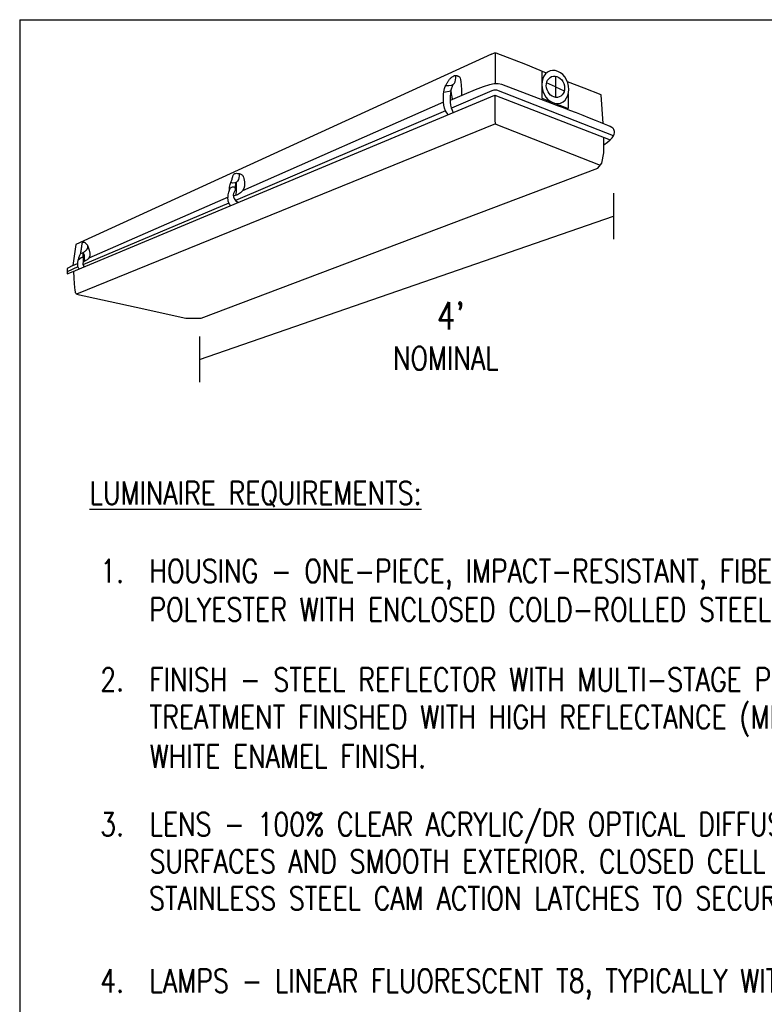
# Model space of a CAD drawing. Header units: inches. Extents: x 0 to 6.81, y 0 to 9.19.
# Tile 2 of 3: x 0 to 3.4, y 4.69 to 9.19. Entities that reach past the tile are written whole.
import ezdxf
from ezdxf.enums import TextEntityAlignment as Align

# ---------------------------------------------------------------- set-up
doc = ezdxf.new("R2010")
doc.units = ezdxf.units.IN
doc.header["$MEASUREMENT"] = 0
doc.layers.add('E-DETL', color=2, linetype='Continuous')
doc.layers.add('E-DETL-TEXT', color=3, linetype='Continuous')
doc.styles.add('romans', font='romans.shx', dxfattribs={"width": 0.8})
doc.styles.get("Standard").update_dxf_attribs({"font": 'romans.shx', "width": 0.8, "height": 0.125})

msp = doc.modelspace()

# ---------------------------------------------------------------- linework, layer by layer
at = {"layer": 'E-DETL'}
for p, q in [((0, 9.1875), (0, 0)), ((0, 9.1875), (6.8095, 9.1875)), ((2.1688, 9.0346), (2.156, 9.0285)), ((2.1791, 9.0346), (2.1688, 9.0346)), ((2.3143, 8.9819), (2.1791, 9.0346)), ((2.4091, 8.9431), (2.3143, 8.9819)), ((2.1199, 8.8812), (2.0824, 8.8666)), ((2.1481, 8.8904), (2.1199, 8.8812)), ((2.1698, 8.8947), (2.1481, 8.8904)), ((2.188, 8.8949), (2.1698, 8.8947)), ((2.2053, 8.8916), (2.188, 8.8949)), ((2.4361, 8.8027), (2.2053, 8.8916)), ((2.5803, 8.8743), (2.5041, 8.9039)), ((2.033, 8.8459), (1.9687, 8.8185)), ((2.0824, 8.8666), (2.033, 8.8459)), ((2.1678, 8.8659), (2.1594, 8.863)), ((2.1809, 8.8659), (2.1678, 8.8659)), ((2.7153, 8.6563), (2.182, 8.8659)), ((2.4594, 8.7943), (2.4361, 8.8027)), ((2.4864, 8.7842), (2.4594, 8.7943)), ((2.5157, 8.773), (2.4864, 8.7842)), ((2.5462, 8.7611), (2.5157, 8.773)), ((2.5766, 8.7491), (2.5462, 8.7611)), ((2.6059, 8.7374), (2.5766, 8.7491)), ((2.6326, 8.7266), (2.6059, 8.7374)), ((2.6558, 8.7173), (2.6326, 8.7266)), ((2.6744, 8.7097), (2.6558, 8.7173)), ((2.6887, 8.7037), (2.6744, 8.7097)), ((2.6994, 8.6989), (2.6887, 8.7037)), ((2.707, 8.695), (2.6994, 8.6989)), ((2.7122, 8.6916), (2.707, 8.695)), ((2.7154, 8.6884), (2.7122, 8.6916)), ((2.7174, 8.685), (2.7154, 8.6884)), ((2.6706, 8.5786), (2.6706, 8.6496)), ((2.7006, 8.6381), (2.7095, 8.6477)), ((2.7095, 8.6477), (2.7153, 8.6563)), ((2.7153, 8.6563), (2.7184, 8.6639)), ((2.7186, 8.681), (2.7174, 8.685)), ((2.7184, 8.6639), (2.7196, 8.6705)), ((2.7195, 8.6762), (2.7186, 8.681)), ((2.7196, 8.6705), (2.7195, 8.6762)), ((2.6706, 8.6157), (2.6878, 8.6274)), ((2.6878, 8.6274), (2.7006, 8.6381)), ((2.6615, 8.5322), (2.6706, 8.5786)), ((0.8301, 7.8229), (2.6441, 8.5082)), ((2.6441, 8.5082), (2.6615, 8.5322)), ((0.2595, 7.9325), (0.532, 7.8729)), ((0.532, 7.8729), (0.7603, 7.8229)), ((0.7603, 7.8229), (0.8301, 7.8229))]:
    msp.add_line(p, q, dxfattribs=at)
for points in [[(2.1572, 9.0295), (0.2562, 8.1594), (0.243, 8.0641), (0.2166, 8.0504), (0.2166, 8.0249), (0.237, 8.034)], [(2.1737, 9.0342), (2.1737, 8.8949)], [(1.9607, 8.7529), (1.9531, 8.7611), (1.9473, 8.7716), (1.943, 8.7837), (1.94, 8.7968), (1.9383, 8.8104), (1.9375, 8.8238), (1.9375, 8.8366), (1.9381, 8.8481), (1.9392, 8.8579), (1.9406, 8.866), (1.9423, 8.8727), (1.9441, 8.8782), (1.9461, 8.8828), (1.948, 8.8866), (1.95, 8.8899), (1.9518, 8.8928), (1.9535, 8.8957), (1.9549, 8.8984), (1.9563, 8.9011), (1.9577, 8.9037), (1.959, 8.9061), (1.9604, 8.9085), (1.9619, 8.9108), (1.9636, 8.9131), (1.9654, 8.9152), (1.9674, 8.9172), (1.9695, 8.9191), (1.9717, 8.921), (1.9739, 8.9227), (1.9761, 8.9243), (1.9782, 8.9258), (1.9802, 8.9272), (1.9821, 8.9285), (1.9838, 8.9296), (1.9855, 8.9306), (1.9871, 8.9315), (1.9886, 8.9321), (1.9901, 8.9326), (1.9916, 8.9329), (1.9932, 8.933), (1.9948, 8.9328), (1.9966, 8.9325), (1.9983, 8.9319), (2.0002, 8.9313), (2.0021, 8.9305), (2.0041, 8.9296), (2.0061, 8.9287), (2.0082, 8.9277), (2.0103, 8.9266), (2.0124, 8.9246), (2.0144, 8.9206), (2.0162, 8.9139), (2.0177, 8.9034), (2.0189, 8.8883), (2.0197, 8.8675), (2.02, 8.8402)], [(1.948, 8.8866), (1.9627, 8.8866), (1.9739, 8.8883), (1.9822, 8.8917), (1.9879, 8.8968), (1.9915, 8.9035), (1.9934, 8.9118), (1.994, 8.9216), (1.9938, 8.9328)], [(2.3873, 8.9521), (2.3873, 8.8283)], [(2.4502, 8.9286), (2.4502, 8.8335)], [(1.9395, 8.8555), (1.9719, 8.8625), (1.9828, 8.8923)], [(2.4498, 8.8808), (2.4095, 8.8985)], [(2.4498, 8.8808), (2.4892, 8.862)], [(2.6683, 8.7135), (2.6584, 8.8439), (2.5803, 8.8743)], [(0.237, 8.034), (2.1726, 8.8419)], [(1.9719, 8.8625), (1.97, 8.85), (1.9689, 8.837), (1.9685, 8.8237), (1.969, 8.8105), (1.9705, 8.7975), (1.9731, 8.785), (1.977, 8.7733), (1.9822, 8.7624)], [(1.9719, 8.8625), (1.9734, 8.8495), (1.9747, 8.8403), (1.9757, 8.8344), (1.9765, 8.8306), (1.9769, 8.8284), (1.977, 8.8267), (1.9769, 8.8247), (1.9764, 8.8216)], [(2.1594, 8.863), (1.9737, 8.7826)], [(2.1726, 8.8419), (2.7006, 8.6381)], [(2.1726, 8.8419), (2.1726, 8.8036), (2.1726, 8.7744), (2.1727, 8.7529), (2.1728, 8.738), (2.173, 8.7284), (2.1732, 8.7227), (2.1734, 8.7196), (2.1736, 8.718), (2.1738, 8.7167), (2.1741, 8.7155), (2.1745, 8.7144), (2.1749, 8.7133), (2.1753, 8.7123), (2.1758, 8.7114), (2.1765, 8.7104), (2.1772, 8.7095)], [(2.3873, 8.8283), (2.5081, 8.7818)], [(2.509, 8.7819), (2.509, 8.8487)], [(1.9384, 8.8103), (1.019, 8.4049)], [(1.9473, 8.7716), (0.9868, 8.3611)], [(2.1758, 8.7114), (0.2595, 7.9325)], [(2.1772, 8.7095), (2.6546, 8.5228)], [(0.9598, 8.4112), (0.9601, 8.4205), (0.961, 8.4281), (0.9622, 8.4342), (0.9637, 8.4392), (0.9654, 8.4434), (0.9671, 8.4471), (0.9688, 8.4505), (0.9702, 8.454), (0.9714, 8.4578), (0.9723, 8.4618), (0.9732, 8.4659), (0.9741, 8.4699), (0.9752, 8.4737), (0.9767, 8.4771), (0.9785, 8.4801), (0.9808, 8.4824), (0.9838, 8.484), (0.9874, 8.4849), (0.9912, 8.4852), (0.9953, 8.485), (0.9995, 8.4845), (1.0036, 8.4836), (1.0074, 8.4826), (1.0108, 8.4814), (1.0138, 8.4802), (1.0162, 8.4788), (1.0183, 8.477), (1.0201, 8.4745), (1.0217, 8.4713), (1.0231, 8.467), (1.0245, 8.4614), (1.026, 8.4544), (1.0274, 8.4459), (1.0282, 8.4362), (1.0276, 8.4258), (1.0248, 8.4152), (1.019, 8.4049), (1.0096, 8.3953), (0.9957, 8.3869), (0.9766, 8.3803)], [(1.0036, 8.4836), (1.0037, 8.4738), (1.0025, 8.4645), (1, 8.4562), (0.9961, 8.4493), (0.9907, 8.4441), (0.9838, 8.4411), (0.9753, 8.4405), (0.9652, 8.4429)], [(0.9642, 8.338), (0.9595, 8.3437), (0.9561, 8.3502), (0.954, 8.3572), (0.9528, 8.3646), (0.9524, 8.3721), (0.9527, 8.3796), (0.9535, 8.3867), (0.9546, 8.3933), (0.9558, 8.3991), (0.9572, 8.4043), (0.9587, 8.4087), (0.9604, 8.4125), (0.9624, 8.4157), (0.9646, 8.4182), (0.9671, 8.4203), (0.9698, 8.4217), (0.9729, 8.4227), (0.9761, 8.4231), (0.9791, 8.4229), (0.9818, 8.4221), (0.984, 8.4204), (0.9854, 8.418), (0.9859, 8.4148), (0.9851, 8.4106), (0.9831, 8.4054), (0.9804, 8.3994), (0.978, 8.3927), (0.9767, 8.3854), (0.9771, 8.3776), (0.9802, 8.3694), (0.9868, 8.3611), (0.9977, 8.3526)], [(0.9854, 8.418), (0.9895, 8.4429)], [(0.9895, 8.4436), (0.9905, 8.4002), (0.9862, 8.3836)], [(0.9526, 8.3759), (0.3155, 8.0968)], [(0.957, 8.3485), (0.2893, 8.0662)], [(0.278, 8.1187), (0.2829, 8.1204), (0.2872, 8.1222), (0.2909, 8.1238), (0.2941, 8.1255), (0.2969, 8.1271), (0.2993, 8.1287), (0.3014, 8.1303), (0.3032, 8.1319), (0.3048, 8.1336), (0.3062, 8.1353), (0.3074, 8.137), (0.3084, 8.1387), (0.3093, 8.1404), (0.31, 8.142), (0.3106, 8.1437), (0.3111, 8.1452), (0.3115, 8.1467), (0.3118, 8.1482), (0.3119, 8.1495), (0.312, 8.1508), (0.312, 8.1521), (0.3118, 8.1532), (0.3116, 8.1543), (0.3112, 8.1552), (0.3107, 8.1561), (0.31, 8.157), (0.3093, 8.1578), (0.3086, 8.1585), (0.3077, 8.1593), (0.3069, 8.16), (0.306, 8.1608), (0.3052, 8.1616), (0.3043, 8.1625), (0.3035, 8.1634), (0.3027, 8.1644), (0.3018, 8.1653), (0.3008, 8.1662), (0.2998, 8.1671), (0.2987, 8.1678), (0.2974, 8.1685), (0.296, 8.1691), (0.2945, 8.1695), (0.293, 8.1698), (0.2914, 8.1698), (0.2899, 8.1696), (0.2885, 8.1692), (0.2873, 8.1685), (0.2862, 8.1675), (0.2853, 8.1661), (0.2846, 8.1645), (0.2841, 8.1626), (0.2837, 8.1604), (0.2834, 8.158), (0.2831, 8.1555), (0.2828, 8.1527), (0.2825, 8.1498), (0.282, 8.1469), (0.2816, 8.1437), (0.281, 8.1403), (0.2804, 8.1367), (0.2798, 8.1328), (0.2792, 8.1285), (0.2786, 8.1238), (0.278, 8.1187)], [(0.3119, 8.1526), (0.3182, 8.1339), (0.3208, 8.1194), (0.3205, 8.1082), (0.3177, 8.1), (0.3134, 8.094), (0.3081, 8.0897), (0.3026, 8.0864), (0.2976, 8.0836), (0.2935, 8.0807), (0.2906, 8.0776), (0.2888, 8.0745), (0.2881, 8.0713), (0.2884, 8.068), (0.2897, 8.0647), (0.292, 8.0615), (0.2953, 8.0583)], [(0.2787, 8.1252), (0.2785, 8.1219), (0.2779, 8.1187), (0.2768, 8.1157), (0.2755, 8.1125), (0.274, 8.1092), (0.2723, 8.1056), (0.2705, 8.1015), (0.2687, 8.0969), (0.267, 8.0917), (0.2655, 8.0859), (0.2644, 8.0797), (0.2638, 8.0733), (0.2639, 8.0668), (0.2649, 8.0602), (0.267, 8.0539), (0.2703, 8.0478)], [(0.2889, 8.101), (0.2895, 8.1039), (0.2899, 8.1068), (0.2902, 8.1098), (0.2903, 8.1126), (0.2902, 8.1154), (0.29, 8.1179), (0.2897, 8.1203), (0.2892, 8.1223)], [(0.2952, 8.0817), (0.2962, 8.087), (0.2968, 8.0925), (0.297, 8.098), (0.2967, 8.1035), (0.2958, 8.1089), (0.2943, 8.114), (0.292, 8.1188), (0.289, 8.123)], [(0.243, 8.0641), (0.2638, 8.0736)], [(0.2662, 8.0888), (0.2744, 8.0952), (0.2807, 8.0997), (0.2851, 8.1021), (0.288, 8.1022), (0.2898, 8.0999), (0.2906, 8.0952), (0.2908, 8.0878), (0.2907, 8.0776)], [(0.2658, 8.0573), (0.2166, 8.0349)], [(0.2595, 7.9325), (0.2575, 7.9352), (0.2559, 7.9383), (0.2546, 7.9433), (0.2534, 7.9513), (0.2522, 7.9635), (0.2509, 7.9813), (0.2492, 8.0057), (0.2471, 8.0382)]]:
    msp.add_lwpolyline(points, dxfattribs=at)
at = {"layer": 'E-DETL', "extrusion": (0, 0, -1)}
msp.add_ellipse((2.4491, 8.8798), major_axis=(-0.0242, 0.0732), ratio=0.778131, dxfattribs=at)
at = {"layer": 'E-DETL'}
msp.add_ellipse((2.4498, 8.8808), major_axis=(0.0174, -0.0463), ratio=0.825407, dxfattribs=at)
at = {"layer": 'E-DETL-TEXT'}
for p, q in [((2.715, 8.3941), (2.715, 8.1842)), ((0.8226, 7.6347), (2.715, 8.2891)), ((0.8226, 7.7396), (0.8226, 7.5297))]:
    msp.add_line(p, q, dxfattribs=at)

# ---------------------------------------------------------------- texts
at = {"layer": 'E-DETL-TEXT', "style": 'romans', "width": 0.8}
for s, p in [('NOMINAL', (1.7074, 7.5869)), ('%%ULUMINAIRE REQUIREMENTS:', (0.3197, 6.9711)), ('HOUSING - ONE-PIECE, IMPACT-RESISTANT, FIBERGLASS REINFORCED ', (0.5935, 6.6141)), ('POLYESTER WITH ENCLOSED COLD-ROLLED STEEL WIREWAY.', (0.5935, 6.4383)), ('FINISH - STEEL REFLECTOR WITH MULTI-STAGE PHOSPHATE BONDING ', (0.5935, 6.1179)), ('TREATMENT FINISHED WITH HIGH REFLECTANCE (MINIMUM 85%), BAKED ', (0.5935, 5.9464)), ('WHITE ENAMEL FINISH.', (0.5947, 5.7672)), ('LENS - 100% CLEAR ACRYLIC/DR OPTICAL DIFFUSER. STIPPLED INTERIOR', (0.5936, 5.4565)), ('SURFACES AND SMOOTH EXTERIOR. CLOSED CELL NEOPRENE GASKET WITH', (0.5936, 5.287)), ('STAINLESS STEEL CAM ACTION LATCHES TO SECURE LENS TO HOUSING.', (0.5917, 5.1179)), ('LAMPS - LINEAR FLUORESCENT T8, TYPICALLY WITH WATTAGES AS INDICATED. SEE', (0.5935, 4.7407))]:
    msp.add_text(s, height=0.1059, dxfattribs=at).set_placement(p)
for s, p in [('1.  ', (0.5935, 6.6141)), ('2.  ', (0.5935, 6.1182)), ('3.  ', (0.5935, 5.4562)), ('4.  ', (0.5935, 4.7407))]:
    msp.add_text(s, height=0.1059, dxfattribs=at).set_placement(p, align=Align.RIGHT)
at = {"layer": 'E-DETL-TEXT', "insert": (1.9707, 7.8341), "char_height": 0.125, "attachment_point": 5}
msp.add_mtext("4'", dxfattribs=at)

doc.saveas('drawing.dxf')
